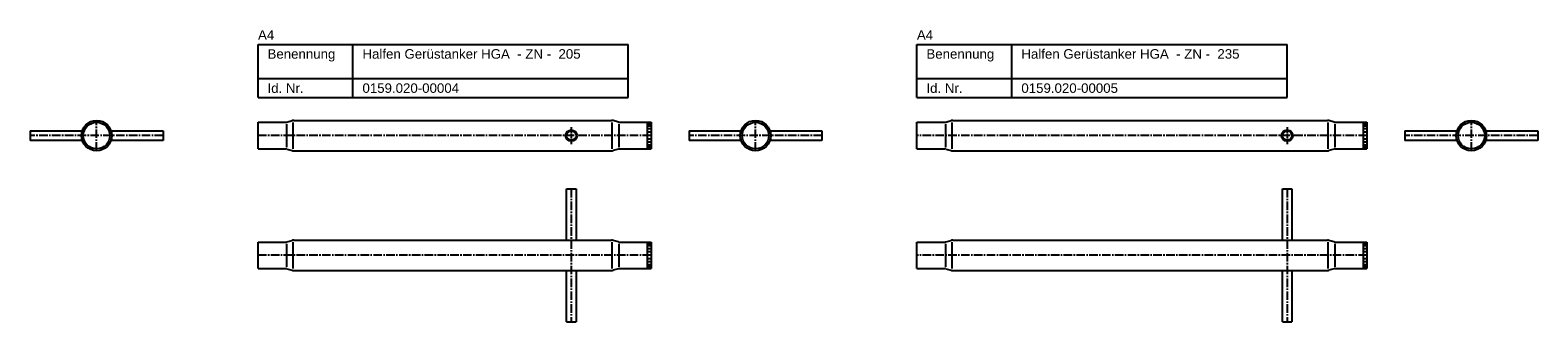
# Model space of a CAD drawing. Header units: millimetres. Extents: x -166 to 3147, y 65 to 219.
# Tile 2 of 4: x 575 to 1369, y 65 to 219. Entities that reach past the tile are written whole.
import ezdxf

# ---------------------------------------------------------------- set-up
doc = ezdxf.new("R2010")
doc.units = ezdxf.units.MM
doc.linetypes.add('MITTE2', pattern=[1.125, 0.75, -0.125, 0.125, -0.125])
doc.layers.add('HALFEN', color=2, linetype='Continuous')
doc.styles.add('ARIAL50', font='ARIAL.TTF', dxfattribs={"height": 5})

msp = doc.modelspace()

# ---------------------------------------------------------------- linework, layer by layer
at = {"layer": 'HALFEN'}
for p, q in [((695.26, 211.4), (890.26, 211.4)), ((695.26, 183.4), (695.26, 211.4)), ((745.26, 183.4), (745.26, 211.4)), ((890.26, 183.4), (890.26, 211.4)), ((1042.26, 211.4), (1237.26, 211.4)), ((1042.26, 183.4), (1042.26, 211.4)), ((1092.26, 183.4), (1092.26, 211.4)), ((1237.26, 183.4), (1237.26, 211.4)), ((695.26, 193.4), (890.26, 193.4)), ((1042.26, 193.4), (1237.26, 193.4)), ((695.26, 183.4), (890.26, 183.4)), ((1042.26, 183.4), (1237.26, 183.4)), ((695.26, 170.4), (710.04, 170.4)), ((695.26, 156.4), (695.26, 170.4)), ((710.47, 170.46), (713.25, 171.28)), ((714.09, 171.4), (881.42, 171.4)), ((885.05, 170.46), (882.27, 171.28)), ((885.47, 170.4), (902.26, 170.4)), ((900.26, 170.4), (900.26, 156.4)), ((902.26, 170.4), (902.26, 156.4)), ((1042.26, 170.4), (1057.04, 170.4)), ((1042.26, 156.4), (1042.26, 170.4)), ((1057.47, 170.46), (1060.25, 171.28)), ((1061.09, 171.4), (1258.42, 171.4)), ((1262.05, 170.46), (1259.27, 171.28)), ((1262.47, 170.4), (1279.26, 170.4)), ((1277.26, 170.4), (1277.26, 156.4)), ((1279.26, 170.4), (1279.26, 156.4)), ((575.26, 165.9), (602.26, 165.9)), ((575.26, 165.9), (575.26, 160.9)), ((602.26, 160.9), (575.26, 160.9)), ((618.26, 165.9), (645.26, 165.9)), ((645.26, 160.9), (618.26, 160.9)), ((645.26, 165.9), (645.26, 160.9)), ((922.26, 165.9), (949.26, 165.9)), ((922.26, 165.9), (922.26, 160.9)), ((949.26, 160.9), (922.26, 160.9)), ((965.26, 165.9), (992.26, 165.9)), ((992.26, 160.9), (965.26, 160.9)), ((992.26, 165.9), (992.26, 160.9)), ((1299.26, 165.9), (1326.26, 165.9)), ((1299.26, 165.9), (1299.26, 160.9)), ((1326.26, 160.9), (1299.26, 160.9)), ((1342.26, 165.9), (1369.26, 165.9)), ((1369.26, 160.9), (1342.26, 160.9)), ((1369.26, 165.9), (1369.26, 160.9)), ((695.26, 156.4), (710.04, 156.4)), ((710.47, 156.34), (713.25, 155.52)), ((714.09, 155.4), (881.42, 155.4)), ((885.05, 156.34), (882.27, 155.52)), ((885.47, 156.4), (902.26, 156.4)), ((1042.26, 156.4), (1057.04, 156.4)), ((1057.47, 156.34), (1060.25, 155.52)), ((1061.09, 155.4), (1258.42, 155.4)), ((1262.05, 156.34), (1259.27, 155.52)), ((1262.47, 156.4), (1279.26, 156.4)), ((857.76, 135.4), (862.76, 135.4)), ((857.76, 108.4), (857.76, 135.4)), ((862.76, 135.4), (862.76, 108.4)), ((1234.76, 135.4), (1239.76, 135.4)), ((1234.76, 108.4), (1234.76, 135.4)), ((1239.76, 135.4), (1239.76, 108.4)), ((695.26, 107.4), (710.04, 107.4)), ((695.26, 93.4), (695.26, 107.4)), ((710.47, 107.46), (713.25, 108.28)), ((714.09, 108.4), (881.42, 108.4)), ((885.05, 107.46), (882.27, 108.28)), ((885.47, 107.4), (902.26, 107.4)), ((900.26, 107.4), (900.26, 93.4)), ((902.26, 107.4), (902.26, 93.4)), ((1042.26, 107.4), (1057.04, 107.4)), ((1042.26, 93.4), (1042.26, 107.4)), ((1057.47, 107.46), (1060.25, 108.28)), ((1061.09, 108.4), (1258.42, 108.4)), ((1262.05, 107.46), (1259.27, 108.28)), ((1262.47, 107.4), (1279.26, 107.4)), ((1277.26, 107.4), (1277.26, 93.4)), ((1279.26, 107.4), (1279.26, 93.4)), ((695.26, 93.4), (710.04, 93.4)), ((710.47, 93.34), (713.25, 92.52)), ((714.09, 92.4), (881.42, 92.4)), ((857.76, 65.4), (857.76, 92.4)), ((862.76, 92.4), (862.76, 65.4)), ((885.05, 93.34), (882.27, 92.52)), ((885.47, 93.4), (902.26, 93.4)), ((1042.26, 93.4), (1057.04, 93.4)), ((1057.47, 93.34), (1060.25, 92.52)), ((1061.09, 92.4), (1258.42, 92.4)), ((1234.76, 65.4), (1234.76, 92.4)), ((1239.76, 92.4), (1239.76, 65.4)), ((1262.05, 93.34), (1259.27, 92.52)), ((1262.47, 93.4), (1279.26, 93.4)), ((857.76, 65.4), (862.76, 65.4)), ((1234.76, 65.4), (1239.76, 65.4))]:
    msp.add_line(p, q, dxfattribs=at)
at = {"layer": 'HALFEN', "color": 1, "linetype": 'MITTE2', "ltscale": 6}
for p, q in [((610.26, 155.4), (610.26, 171.4)), ((957.26, 155.4), (957.26, 171.4)), ((1334.26, 155.4), (1334.26, 171.4)), ((645.26, 163.4), (575.26, 163.4)), ((902.26, 163.4), (695.26, 163.4)), ((992.26, 163.4), (922.26, 163.4)), ((1279.26, 163.4), (1042.26, 163.4)), ((1369.26, 163.4), (1299.26, 163.4)), ((860.26, 135.4), (860.26, 65.4)), ((1237.26, 135.4), (1237.26, 65.4)), ((902.26, 100.4), (695.26, 100.4)), ((1279.26, 100.4), (1042.26, 100.4))]:
    msp.add_line(p, q, dxfattribs=at)
at = {"layer": 'HALFEN', "color": 1}
for p, q in [((710.26, 169.41), (710.26, 157.39)), ((713.66, 170.35), (713.66, 156.44)), ((881.85, 156.44), (881.85, 170.35)), ((885.26, 169.41), (885.26, 157.39)), ((901.96, 170.16), (900.56, 170.16)), ((901.96, 169.46), (900.56, 169.46)), ((901.96, 168.35), (900.56, 168.35)), ((901.96, 166.9), (900.56, 166.9)), ((1057.26, 169.41), (1057.26, 157.39)), ((1060.66, 170.35), (1060.66, 156.44)), ((1258.85, 156.44), (1258.85, 170.35)), ((1262.26, 169.41), (1262.26, 157.39)), ((1278.96, 170.16), (1277.56, 170.16)), ((1278.96, 169.46), (1277.56, 169.46)), ((1278.96, 168.35), (1277.56, 168.35)), ((1278.96, 166.9), (1277.56, 166.9)), ((901.96, 165.21), (900.56, 165.21)), ((901.96, 161.59), (900.56, 161.59)), ((901.96, 159.9), (900.56, 159.9)), ((1278.96, 165.21), (1277.56, 165.21)), ((1278.96, 161.59), (1277.56, 161.59)), ((1278.96, 159.9), (1277.56, 159.9)), ((901.96, 158.45), (900.56, 158.45)), ((901.96, 157.34), (900.56, 157.34)), ((901.96, 156.64), (900.56, 156.64)), ((1278.96, 158.45), (1277.56, 158.45)), ((1278.96, 157.34), (1277.56, 157.34)), ((1278.96, 156.64), (1277.56, 156.64)), ((710.26, 106.41), (710.26, 94.39)), ((713.66, 107.35), (713.66, 93.44)), ((881.85, 93.44), (881.85, 107.35)), ((885.26, 106.41), (885.26, 94.39)), ((901.96, 107.16), (900.56, 107.16)), ((901.96, 106.46), (900.56, 106.46)), ((901.96, 105.35), (900.56, 105.35)), ((901.96, 103.9), (900.56, 103.9)), ((1057.26, 106.41), (1057.26, 94.39)), ((1060.66, 107.35), (1060.66, 93.44)), ((1258.85, 93.44), (1258.85, 107.35)), ((1262.26, 106.41), (1262.26, 94.39)), ((1278.96, 107.16), (1277.56, 107.16)), ((1278.96, 106.46), (1277.56, 106.46)), ((1278.96, 105.35), (1277.56, 105.35)), ((1278.96, 103.9), (1277.56, 103.9)), ((901.96, 102.21), (900.56, 102.21)), ((901.96, 98.59), (900.56, 98.59)), ((901.96, 96.9), (900.56, 96.9)), ((901.96, 95.45), (900.56, 95.45)), ((1278.96, 102.21), (1277.56, 102.21)), ((1278.96, 98.59), (1277.56, 98.59)), ((1278.96, 96.9), (1277.56, 96.9)), ((1278.96, 95.45), (1277.56, 95.45)), ((901.96, 94.34), (900.56, 94.34)), ((901.96, 93.64), (900.56, 93.64)), ((1278.96, 94.34), (1277.56, 94.34)), ((1278.96, 93.64), (1277.56, 93.64))]:
    msp.add_line(p, q, dxfattribs=at)
at = {"layer": 'HALFEN', "color": 1, "linetype": 'MITTE2', "ltscale": 3}
for p, q in [((860.26, 167.9), (860.26, 158.9)), ((1237.26, 167.9), (1237.26, 158.9))]:
    msp.add_line(p, q, dxfattribs=at)
at = {"layer": 'HALFEN'}
for centre, radius in [((610.26, 163.4), 8), ((610.26, 163.4), 7), ((957.26, 163.4), 8), ((957.26, 163.4), 7), ((1334.26, 163.4), 8), ((1334.26, 163.4), 7), ((860.26, 163.4), 3), ((860.26, 163.4), 2.5), ((1237.26, 163.4), 3), ((1237.26, 163.4), 2.5)]:
    msp.add_circle(centre, radius, dxfattribs=at)
for centre, radius, start, end in [((710.04, 171.9), 1.5, 270, 286.38077), ((714.09, 168.4), 3, 90, 106.38077), ((881.42, 168.4), 3, 73.61923, 90), ((885.47, 171.9), 1.5, 253.61923, 270), ((1057.04, 171.9), 1.5, 270, 286.38077), ((1061.09, 168.4), 3, 90, 106.38077), ((1258.42, 168.4), 3, 73.61923, 90), ((1262.47, 171.9), 1.5, 253.61923, 270), ((710.04, 154.9), 1.5, 73.61923, 90), ((714.09, 158.4), 3, 253.61923, 270), ((881.42, 158.4), 3, 270, 286.38077), ((885.47, 154.9), 1.5, 90, 106.38077), ((1057.04, 154.9), 1.5, 73.61923, 90), ((1061.09, 158.4), 3, 253.61923, 270), ((1258.42, 158.4), 3, 270, 286.38077), ((1262.47, 154.9), 1.5, 90, 106.38077), ((710.04, 108.9), 1.5, 270, 286.38077), ((714.09, 105.4), 3, 90, 106.38077), ((881.42, 105.4), 3, 73.61923, 90), ((885.47, 108.9), 1.5, 253.61923, 270), ((1057.04, 108.9), 1.5, 270, 286.38077), ((1061.09, 105.4), 3, 90, 106.38077), ((1258.42, 105.4), 3, 73.61923, 90), ((1262.47, 108.9), 1.5, 253.61923, 270), ((710.04, 91.9), 1.5, 73.61923, 90), ((714.09, 95.4), 3, 253.61923, 270), ((881.42, 95.4), 3, 270, 286.38077), ((885.47, 91.9), 1.5, 90, 106.38077), ((1057.04, 91.9), 1.5, 73.61923, 90), ((1061.09, 95.4), 3, 253.61923, 270), ((1258.42, 95.4), 3, 270, 286.38077), ((1262.47, 91.9), 1.5, 90, 106.38077)]:
    msp.add_arc(centre, radius, start, end, dxfattribs=at)

# ---------------------------------------------------------------- texts
at = {"layer": 'HALFEN', "style": 'ARIAL50'}
for s, p in [('A4', (695.26, 213.9)), ('A4', (1042.26, 213.9)), ('Benennung', (700.26, 203.9)), ('Halfen Gerüstanker HGA  - ZN -  205', (750.26, 203.9)), ('Benennung', (1047.26, 203.9)), ('Halfen Gerüstanker HGA  - ZN -  235', (1097.26, 203.9)), ('Id. Nr.', (700.26, 185.9)), ('0159.020-00004', (750.26, 185.9)), ('Id. Nr.', (1047.26, 185.9)), ('0159.020-00005', (1097.26, 185.9))]:
    msp.add_text(s, height=5, dxfattribs=at).set_placement(p)

doc.saveas('drawing.dxf')
